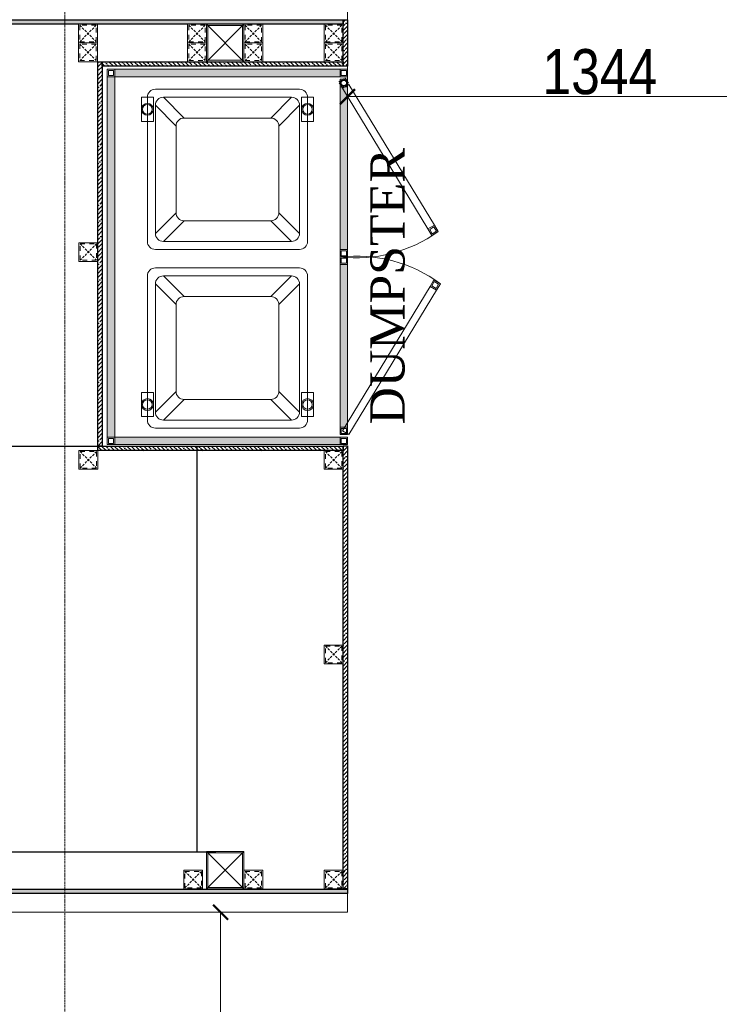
# Model space of a CAD drawing. Header units: millimetres. Extents: x -106827 to 92813, y -35754 to 7831.
# Tile 68 of 150: x -35643 to -33780, y -26192 to -23568. Entities that reach past the tile are written whole.
import ezdxf
from ezdxf.xclip import XClip

# ---------------------------------------------------------------- set-up
doc = ezdxf.new("R2010")
doc.units = ezdxf.units.MM
doc.header["$XCLIPFRAME"] = 2
doc.header["$PDMODE"] = 35
for name, pattern in [('General Arrangement Plan$0$( Hidden )', [0.375, 0.25, -0.125]), ('General Arrangement Plan$0$DASHED2', [0.375, 0.25, -0.125]), ('General Arrangement Plan$1$.5', [2, 0.5, -0.5, 0.5, -0.5]), ('General Arrangement Plan$1$CORES & SETBACK$0$HIDDEN', [0.375, 0.25, -0.125])]:
    doc.linetypes.add(name, pattern=pattern)
for name, color, linetype, lineweight in [('General Arrangement Plan$0$DIM', 7, 'Continuous', 13), ('General Arrangement Plan$1$BEAM', 113, 'Continuous', 9), ('General Arrangement Plan$1$TILES', 104, 'Continuous', 9)]:
    doc.layers.add(name, color=color, linetype=linetype, lineweight=lineweight)
for name, color, linetype in [('General Arrangement Plan$1$12-ply', 160, 'Continuous'), ('General Arrangement Plan$1$Equipment Name', 7, 'Continuous'), ('General Arrangement Plan$1$FRR140', 5, 'Continuous')]:
    doc.layers.add(name, color=color, linetype=linetype)
doc.layers.add('General Arrangement Plan$1$A - Furniture', color=7, linetype='Continuous', lineweight=5, true_color=0x0066cc)
doc.layers.add('General Arrangement Plan$1$MS', color=7, linetype='Continuous', lineweight=0, true_color=0x3c5977)
doc.styles.add('General Arrangement Plan$1$Standard', font='ARIALN.TTF')
doc.styles.add('General Arrangement Plan$1$style12', font='BOOKOSI.TTF')
doc.dimstyles.new('General Arrangement Plan$1$TFS-Dim', dxfattribs={"dimtxt": 120, "dimasz": 40, "dimexe": 25, "dimexo": 25, "dimgap": 4.5, "dimtad": 1, "dimdec": 0, "dimzin": 0, "dimdsep": 46, "dimtxsty": 'General Arrangement Plan$1$Standard', "dimblk": 'General Arrangement Plan$1$_ArchTick', "dimcen": 0.09, "dimdle": 2, "dimclrd": 256, "dimclre": 8, "dimadec": 0, "dimazin": 0, "dimtfac": 1, "dimtdec": 0, "dimtofl": 0, "dimtmove": 1, "dimatfit": 3, "dimfxl": 1, "dimtolj": 1, "dimtzin": 0, "dimlwd": -1, "dimlwe": -1, "dimarcsym": 0})

# ---------------------------------------------------------------- blocks, each defined once
blk = doc.blocks.new('General Arrangement Plan$1$A$C7715cde5')
at = {"ltscale": 100}
h = blk.add_hatch(color=34, dxfattribs=at)
h.dxf.hatch_style = 1
h.paths.add_polyline_path([(32.515, 36.75), (32.515, 37.5), (10.015, 37.5), (10.015, 36.75)])
h = blk.add_hatch(color=34, dxfattribs=at)
h.dxf.hatch_style = 1
h.paths.add_polyline_path([(33.265, 0.75), (33.265, 36.75), (32.515, 36.75), (32.515, 0.75)])
h = blk.add_hatch(color=34, dxfattribs=at)
h.dxf.hatch_style = 1
h.paths.add_polyline_path([(10.015, 35.75), (10.015, 19.5), (9.265, 19.5), (9.265, 35.75)])
h = blk.add_hatch(color=34, dxfattribs=at)
h.dxf.hatch_style = 1
h.paths.add_polyline_path([(10.015, 1.75), (10.015, 18), (9.265, 18), (9.265, 1.75)])
h = blk.add_hatch(color=34, dxfattribs=at)
h.dxf.hatch_style = 1
h.paths.add_polyline_path([(32.515, 0), (32.515, 0.75), (10.015, 0.75), (10.015, 0)])
at = {"color": 34}
for p, q in [((14.865, 35.049), (16.932, 32.982)), ((27.665, 35.049), (25.598, 32.982)), ((14.065, 34.249), (16.132, 32.182)), ((28.465, 34.249), (26.398, 32.182)), ((16.132, 23.516), (14.065, 21.449)), ((16.932, 22.716), (14.865, 20.649)), ((25.598, 22.716), (27.665, 20.649)), ((26.398, 23.516), (28.465, 21.449)), ((16.932, 15.133), (14.865, 17.2)), ((25.598, 15.133), (27.665, 17.2)), ((16.132, 14.333), (14.065, 16.4)), ((26.398, 14.333), (28.465, 16.4)), ((14.065, 3.6), (16.132, 5.667)), ((28.465, 3.6), (26.398, 5.667)), ((14.865, 2.8), (16.932, 4.867)), ((27.665, 2.8), (25.598, 4.867))]:
    blk.add_line(p, q, dxfattribs=at)
for points in [[(9.265, 36.75), (9.265, 37.5), (10.015, 37.5), (10.015, 36.75)], [(32.515, 36.75), (32.515, 37.5), (10.015, 37.5), (10.015, 36.75)], [(32.515, 36.75), (32.515, 37.5), (33.265, 37.5), (33.265, 36.75)], [(9.773, 36.112), (1.027, 21.693), (0.381, 22.074), (9.127, 36.492)], [(9.265, 36.5), (9.265, 35.75), (10.015, 35.75), (10.015, 36.5)], [(9.39, 36.875), (9.39, 37.375), (9.89, 37.375), (9.89, 36.875)], [(33.265, 0.75), (33.265, 36.75), (32.515, 36.75), (32.515, 0.75)], [(32.64, 36.875), (32.64, 37.375), (33.14, 37.375), (33.14, 36.875)], [(10.015, 35.75), (10.015, 19.5), (9.265, 19.5), (9.265, 35.75)], [(9.39, 36.375), (9.39, 35.875), (9.89, 35.875), (9.89, 36.375)], [(13.865, 34.7), (13.865, 32.3), (12.665, 32.3), (12.665, 34.7)], [(28.665, 34.7), (28.665, 32.3), (29.865, 32.3), (29.865, 34.7)], [(0.381, 22.074), (0, 21.428), (0.646, 21.047), (1.027, 21.693)], [(0.425, 21.903), (0.171, 21.472), (0.602, 21.218), (0.856, 21.649)], [(9.265, 19.5), (9.265, 18.75), (10.015, 18.75), (10.015, 19.5)], [(9.265, 18), (9.265, 18.75), (10.015, 18.75), (10.015, 18)], [(9.39, 19.375), (9.39, 18.875), (9.89, 18.875), (9.89, 19.375)], [(10.015, 1.75), (10.015, 18), (9.265, 18), (9.265, 1.75)], [(9.39, 18.125), (9.39, 18.625), (9.89, 18.625), (9.89, 18.125)], [(0.591, 15.574), (0.21, 16.22), (0.856, 16.601), (1.237, 15.955)], [(0.635, 15.745), (0.381, 16.176), (0.812, 16.43), (1.066, 15.999)], [(9.773, 1.888), (1.237, 15.955), (0.591, 15.574), (9.127, 1.508)], [(13.865, 2.8), (13.865, 5.2), (12.665, 5.2), (12.665, 2.8)], [(28.665, 2.8), (28.665, 5.2), (29.865, 5.2), (29.865, 2.8)], [(9.265, 1), (9.265, 1.75), (10.015, 1.75), (10.015, 1)], [(9.39, 1.125), (9.39, 1.625), (9.89, 1.625), (9.89, 1.125)], [(9.265, 0), (9.265, 0.75), (10.015, 0.75), (10.015, 0)], [(9.39, 0.125), (9.39, 0.625), (9.89, 0.625), (9.89, 0.125)], [(32.515, 0), (32.515, 0.75), (10.015, 0.75), (10.015, 0)], [(32.515, 0), (32.515, 0.75), (33.265, 0.75), (33.265, 0)], [(32.64, 0.125), (32.64, 0.625), (33.14, 0.625), (33.14, 0.125)]]:
    blk.add_lwpolyline(points, close=True, dxfattribs=at)
for points in [[(13.265, 35.049), (13.265, 20.649, 0.414214), (14.065, 19.849), (28.465, 19.849, 0.414214), (29.265, 20.649), (29.265, 35.049, 0.414214), (28.465, 35.849), (14.065, 35.849, 0.414214)], [(14.065, 34.249), (14.065, 21.449, 0.414214), (14.865, 20.649), (27.665, 20.649, 0.414214), (28.465, 21.449), (28.465, 34.249, 0.414214), (27.665, 35.049), (14.865, 35.049, 0.414214)], [(16.132, 32.182), (16.132, 23.516, 0.414214), (16.932, 22.716), (25.598, 22.716, 0.414214), (26.398, 23.516), (26.398, 32.182, 0.414214), (25.598, 32.982), (16.932, 32.982, 0.414214)], [(13.265, 2.8), (13.265, 17.2, -0.414214), (14.065, 18), (28.465, 18, -0.414214), (29.265, 17.2), (29.265, 2.8, -0.414214), (28.465, 2), (14.065, 2, -0.414214)], [(14.065, 3.6), (14.065, 16.4, -0.414214), (14.865, 17.2), (27.665, 17.2, -0.414214), (28.465, 16.4), (28.465, 3.6, -0.414214), (27.665, 2.8), (14.865, 2.8, -0.414214)], [(16.132, 5.667), (16.132, 14.333, -0.414214), (16.932, 15.133), (25.598, 15.133, -0.414214), (26.398, 14.333), (26.398, 5.667, -0.414214), (25.598, 4.867), (16.932, 4.867, -0.414214)]]:
    blk.add_lwpolyline(points, format="xyb", close=True, dxfattribs=at)
at = {"color": 34, "linetype": 'General Arrangement Plan$0$DASHED2'}
for points in [[(9.507, 0.862), (9.127, 1.508), (9.773, 1.888), (10.154, 1.242)], [(9.552, 1.033), (9.298, 1.463), (9.729, 1.717), (9.982, 1.287)]]:
    blk.add_lwpolyline(points, close=True, dxfattribs=at)
at = {"color": 34}
for centre, radius in [((13.265, 33.5), 0.6), ((13.265, 33.5), 0.473), ((29.265, 33.5), 0.6), ((29.265, 33.5), 0.473), ((13.265, 4), 0.6), ((13.265, 4), 0.473), ((29.265, 4), 0.6), ((29.265, 4), 0.473)]:
    blk.add_circle(centre, radius, dxfattribs=at)
for centre, radius, start, end in [((8.404, 32.79), 14.132, 233.51235, 276.54697), ((8.402, 4.736), 14.106, 83.43315, 125.50293)]:
    blk.add_arc(centre, radius, start, end, dxfattribs=at)
blk = doc.blocks.new('General Arrangement Plan$1$_ArchTick')
at = {"color": 0, "linetype": 'ByBlock', "const_width": 0.15}
blk.add_lwpolyline([(-0.5, -0.5), (0.5, 0.5)], dxfattribs=at)
blk = doc.blocks.new('*D253')
at = {"layer": 'Defpoints', "color": 0}
for p in [(6181, 6151.3), (4837.1, 6094.2), (4837.1, 5710.7)]:
    blk.add_point(p, dxfattribs=at)
at = {"layer": 'General Arrangement Plan$0$DIM', "color": 8, "linetype": 'General Arrangement Plan$0$( Hidden )'}
for p, q in [((6181, 6126.3), (6181, 5685.7)), ((4837.1, 6069.2), (4837.1, 5685.7))]:
    blk.add_line(p, q, dxfattribs=at)
at = {"layer": 'General Arrangement Plan$0$DIM', "color": 8}
blk.add_line((6183, 5710.7), (4835.1, 5710.7), dxfattribs=at)
at = {"layer": 'General Arrangement Plan$0$DIM', "color": 8, "xscale": 40, "yscale": 40, "zscale": 40, "rotation": 180}
blk.add_blockref('General Arrangement Plan$1$_ArchTick', (4837.1, 5710.7), dxfattribs=at)
at = {"layer": 'General Arrangement Plan$0$DIM', "color": 8, "xscale": 40, "yscale": 40, "zscale": 40}
blk.add_blockref('General Arrangement Plan$1$_ArchTick', (6181, 5710.7), dxfattribs=at)
at = {"layer": 'General Arrangement Plan$0$DIM', "color": 0, "insert": (5509, 5776.5), "char_height": 120, "attachment_point": 5, "style": 'General Arrangement Plan$1$Standard'}
blk.add_mtext('\\A1;1344', dxfattribs=at)
blk = doc.blocks.new('*D269')
at = {"layer": 'Defpoints', "color": 0}
for p in [(4302.6, 3537.7), (4498.8, 3537.7), (4302.6, 2662.6)]:
    blk.add_point(p, dxfattribs=at)
at = {"layer": 'General Arrangement Plan$0$DIM', "color": 8, "linetype": 'General Arrangement Plan$0$( Hidden )'}
for p, q in [((4327.6, 3537.7), (4523.8, 3537.7)), ((4327.6, 2662.6), (4523.8, 2662.6))]:
    blk.add_line(p, q, dxfattribs=at)
at = {"layer": 'General Arrangement Plan$0$DIM', "color": 8}
blk.add_line((4498.8, 2660.6), (4498.8, 3539.7), dxfattribs=at)
at = {"layer": 'General Arrangement Plan$0$DIM', "color": 8, "xscale": 40, "yscale": 40, "zscale": 40}
for p, rotation in [((4498.8, 3537.7), 90), ((4498.8, 2662.6), 270)]:
    blk.add_blockref('General Arrangement Plan$1$_ArchTick', p, dxfattribs=dict(at, rotation=rotation))
at = {"layer": 'General Arrangement Plan$0$DIM', "color": 0, "insert": (4433, 3100.1), "char_height": 120, "attachment_point": 5, "rotation": 90, "style": 'General Arrangement Plan$1$Standard'}
blk.add_mtext('\\A1;875', dxfattribs=at)
blk = doc.blocks.new('General Arrangement Plan$1$A$C0642dd72')
at = {"layer": 'General Arrangement Plan$1$MS', "ltscale": 10}
for p, q in [((4260.4, 4780), (4360.4, 4880)), ((4360.4, 4780), (4260.4, 4880)), ((4260.4, 2575.7), (4360.4, 2675.7)), ((4360.4, 2575.7), (4260.4, 2675.7))]:
    blk.add_line(p, q, dxfattribs=at)
for points in [[(4260.4, 4780), (4360.4, 4780), (4360.4, 4880), (4260.4, 4880)], [(4264.4, 4784), (4356.4, 4784), (4356.4, 4876), (4264.4, 4876)], [(4260.4, 2575.7), (4360.4, 2575.7), (4360.4, 2675.7), (4260.4, 2675.7)], [(4264.4, 2579.7), (4356.4, 2579.7), (4356.4, 2671.7), (4264.4, 2671.7)]]:
    blk.add_lwpolyline(points, close=True, dxfattribs=at)
blk = doc.blocks.new('*U241')
at = {"layer": 'General Arrangement Plan$1$12-ply', "true_color": 0x939598}
h = blk.add_hatch(dxfattribs=at)
h.set_pattern_fill('ANSI35', color=252, scale=2.5, angle=180)
h.set_pattern_definition([(225, (0, 10641.787), (11.22532015, -11.22532015), []), (225, (-11.225, 10641.787), (11.22532015, -11.22532015), [19.84375, -3.96875, 0, -3.96875])])
h.paths.add_polyline_path([(2694431.8, -796398.7), (2694419.8, -796398.7), (2694419.8, -801175.5), (2694431.8, -801175.5)])
at = {"layer": 'General Arrangement Plan$1$12-ply'}
blk.add_lwpolyline([(2694419.8, -796398.7), (2694431.8, -796398.7), (2694431.8, -801175.5), (2694419.8, -801175.5)], close=True, dxfattribs=at)
blk = doc.blocks.new('*U242')
at = {"layer": 'General Arrangement Plan$1$12-ply', "true_color": 0x939598}
h = blk.add_hatch(dxfattribs=at)
h.set_pattern_fill('ANSI35', color=252, scale=2.5, angle=180)
h.set_pattern_definition([(225, (0, 6506.4), (11.22532015, -11.22532015), []), (225, (-11.225, 6506.4), (11.22532015, -11.22532015), [19.84375, -3.96875, 0, -3.96875])])
h.paths.add_polyline_path([(2694431.8, -800534.1), (2694419.8, -800534.1), (2694419.8, -801175.5), (2694431.8, -801175.5)])
at = {"layer": 'General Arrangement Plan$1$12-ply'}
blk.add_lwpolyline([(2694419.8, -800534.1), (2694431.8, -800534.1), (2694431.8, -801175.5), (2694419.8, -801175.5)], close=True, dxfattribs=at)
blk = doc.blocks.new('*U244')
at = {"layer": 'General Arrangement Plan$1$12-ply', "true_color": 0x939598}
h = blk.add_hatch(dxfattribs=at)
h.set_pattern_fill('ANSI35', color=252, scale=2.5, angle=180)
h.set_pattern_definition([(225, (0, 5769.031), (11.22532015, -11.22532015), []), (225, (-11.225, 5769.031), (11.22532015, -11.22532015), [19.84375, -3.96875, 0, -3.96875])])
h.paths.add_polyline_path([(2694431.8, -800711.5), (2694419.8, -800711.5), (2694419.8, -801735.4), (2694431.8, -801735.4)])
at = {"layer": 'General Arrangement Plan$1$12-ply'}
blk.add_lwpolyline([(2694419.8, -800711.5), (2694431.8, -800711.5), (2694431.8, -801735.4), (2694419.8, -801735.4)], close=True, dxfattribs=at)
blk = doc.blocks.new('*U235')
at = {"layer": 'General Arrangement Plan$1$12-ply', "true_color": 0x939598}
h = blk.add_hatch(dxfattribs=at)
h.set_pattern_fill('ANSI35', color=252, scale=2.5, angle=180)
h.set_pattern_definition([(225, (0, 6494.398), (11.22532015, -11.22532015), []), (225, (-11.225, 6494.398), (11.22532015, -11.22532015), [19.84375, -3.96875, 0, -3.96875])])
h.paths.add_polyline_path([(2694431.8, -800534.1), (2694419.8, -800534.1), (2694419.8, -801187.5), (2694431.8, -801187.5)])
at = {"layer": 'General Arrangement Plan$1$12-ply'}
blk.add_lwpolyline([(2694419.8, -800534.1), (2694431.8, -800534.1), (2694431.8, -801187.5), (2694419.8, -801187.5)], close=True, dxfattribs=at)
blk = doc.blocks.new('*U236')
at = {"layer": 'General Arrangement Plan$1$12-ply', "true_color": 0x939598}
h = blk.add_hatch(dxfattribs=at)
h.set_pattern_fill('ANSI35', color=252, scale=2.5, angle=180)
h.set_pattern_definition([(225, (0, 5876.73), (11.22532015, -11.22532015), []), (225, (-11.225, 5876.73), (11.22532015, -11.22532015), [19.84375, -3.96875, 0, -3.96875])])
h.paths.add_polyline_path([(2694431.8, -800579.4), (2694419.8, -800579.4), (2694419.8, -801759.8), (2694431.8, -801759.8)])
at = {"layer": 'General Arrangement Plan$1$12-ply'}
blk.add_lwpolyline([(2694419.8, -800579.4), (2694431.8, -800579.4), (2694431.8, -801759.8), (2694419.8, -801759.8)], close=True, dxfattribs=at)
blk = doc.blocks.new('*U237')
at = {"layer": 'General Arrangement Plan$1$12-ply', "true_color": 0x939598}
h = blk.add_hatch(dxfattribs=at)
h.set_pattern_fill('ANSI35', color=252, scale=2.5, angle=180)
h.set_pattern_definition([(225, (0, 8687.363), (11.22532015, -11.22532015), []), (225, (-11.225, 8687.363), (11.22532015, -11.22532015), [19.84375, -3.96875, 0, -3.96875])])
h.paths.add_polyline_path([(2694431.8, -798254.8), (2694419.8, -798254.8), (2694419.8, -801273.8), (2694431.8, -801273.8)])
at = {"layer": 'General Arrangement Plan$1$12-ply'}
blk.add_lwpolyline([(2694419.8, -798254.8), (2694431.8, -798254.8), (2694431.8, -801273.8), (2694419.8, -801273.8)], close=True, dxfattribs=at)
blk = doc.blocks.new('*U238')
at = {"layer": 'General Arrangement Plan$1$12-ply', "true_color": 0x939598}
h = blk.add_hatch(dxfattribs=at)
h.set_pattern_fill('ANSI35', color=252, scale=2.5, angle=180)
h.set_pattern_definition([(225, (0, 6716.966), (11.22532015, -11.22532015), []), (225, (-11.225, 6716.966), (11.22532015, -11.22532015), [19.84375, -3.96875, 0, -3.96875])])
h.paths.add_polyline_path([(2694431.8, -800687.5), (2694419.8, -800687.5), (2694419.8, -800811.5), (2694431.8, -800811.5)])
at = {"layer": 'General Arrangement Plan$1$12-ply'}
blk.add_lwpolyline([(2694419.8, -800687.5), (2694431.8, -800687.5), (2694431.8, -800811.5), (2694419.8, -800811.5)], close=True, dxfattribs=at)
blk = doc.blocks.new('General Arrangement Plan$1$A$C25013FFA')
at = {"layer": 'General Arrangement Plan$1$MS', "linetype": 'General Arrangement Plan$1$CORES & SETBACK$0$HIDDEN', "ltscale": 25}
for p, q in [((-9, 60), (35, 16)), ((35, 60), (-9, 16))]:
    blk.add_line(p, q, dxfattribs=at)
at = {"layer": 'General Arrangement Plan$1$MS', "ltscale": 25}
blk.add_lwpolyline([(-12, 13), (38, 13), (38, 63), (-12, 63)], close=True, dxfattribs=at)
blk.add_lwpolyline([(-12, 13), (38, 13), (38, 63), (-12, 63)], close=True, dxfattribs=at)
at = {"layer": 'General Arrangement Plan$1$MS', "linetype": 'General Arrangement Plan$1$.5', "ltscale": 25}
blk.add_lwpolyline([(-9, 16), (35, 16), (35, 60), (-9, 60)], close=True, dxfattribs=at)
blk = doc.blocks.new('General Arrangement Plan')
at = {"layer": 'General Arrangement Plan$1$BEAM', "linetype": 'General Arrangement Plan$0$( Hidden )', "ltscale": 11}
blk.add_lwpolyline([(4084.2, 14050.1), (4084.2, 899.1), (3810.8, 899.1), (3810.8, 14050.1)], close=True, dxfattribs=at)
at = {"layer": 'General Arrangement Plan$1$FRR140', "color": 4, "linetype": 'General Arrangement Plan$0$DASHED2'}
blk.add_line((4436, 4779.8), (4436, 3698.8), dxfattribs=at)
for points in [[(3099.8, 4779.8), (4436, 4779.8)], [(3104.4, 3698.8), (4486, 3698.8)], [(4021, 3698.8), (4486, 3698.8)]]:
    blk.add_lwpolyline(points, dxfattribs=at)
at = {"layer": 'General Arrangement Plan$1$TILES'}
blk.add_lwpolyline([(1818.1, 3537.7), (4837.1, 3537.7), (4837.1, 3587.5), (1818.1, 3587.5)], close=True, dxfattribs=at)
at = {"layer": 'General Arrangement Plan$1$12-ply', "rotation": 90}
for name, p in [('*U241', (-796350.4, -2688516.1)), ('*U242', (-796350.4, -2688628.1)), ('*U235', (-796362.4, -2689652)), ('*U237', (-796436.7, -2690832.4))]:
    blk.add_blockref(name, p, dxfattribs=at)
at = {"layer": 'General Arrangement Plan$1$12-ply'}
for name, p in [('*U238', (-2689594.8, 806603.2)), ('*U244', (-2690248.2, 806515.2)), ('*U236', (-2689594.8, 805359.3))]:
    blk.add_blockref(name, p, dxfattribs=at)
at = {"layer": 'General Arrangement Plan$1$A - Furniture', "xscale": 26.66666666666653, "yscale": 26.66666666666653, "zscale": 26.66666666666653, "rotation": 180}
blk.add_blockref('General Arrangement Plan$1$A$C7715cde5', (5084.2, 5783.6), dxfattribs=at)
at = {"layer": 'General Arrangement Plan$1$MS', "ltscale": 10}
blk.add_blockref('General Arrangement Plan$1$A$C0642dd72', (200.7, 1023.9), dxfattribs=at)
at = {"layer": 'General Arrangement Plan$1$MS', "ltscale": 25}
for p in [(4132.8, 5840.8), (4423.1, 5840.8), (4573.1, 5840.8), (4787.1, 5840.8), (4132.8, 5790.8), (4423.1, 5790.8), (4573.1, 5790.8), (4787.1, 5790.8)]:
    blk.add_blockref('General Arrangement Plan$1$A$C25013FFA', p, dxfattribs=at)
at = {"layer": 'General Arrangement Plan$1$MS', "ltscale": 25, "xscale": -1}
for p in [(4159.7, 5258.6), (4159.7, 4704.8), (4813.1, 4704.8), (4813.1, 4186.5), (4438.9, 3586.5), (4599.1, 3586.5), (4813.1, 3586.5)]:
    blk.add_blockref('General Arrangement Plan$1$A$C25013FFA', p, dxfattribs=at)
at = {"layer": 'General Arrangement Plan$1$Equipment Name', "color": 0, "insert": (4897.5, 4836.9), "char_height": 91.44, "width": 526.643, "attachment_point": 1, "rotation": 90, "style": 'General Arrangement Plan$1$style12'}
blk.add_mtext('\\A1;DUMPSTER', dxfattribs=at)
at = {"layer": 'General Arrangement Plan$0$DIM', "color": 9, "true_color": 0xc7c8ca}
dim = blk.add_linear_dim(base=(4837.1, 5710.7), p1=(6181, 6151.3), p2=(4837.1, 6094.2), dimstyle='General Arrangement Plan$1$TFS-Dim', override={"dimclrd": 8}, dxfattribs=at)
dim.commit()
dim.dimension.update_dxf_attribs({"geometry": '*D253', "text_midpoint": (5509, 5776.5)})
dim = blk.add_linear_dim(base=(4498.8, 3537.7), p1=(4302.6, 2662.6), p2=(4302.6, 3537.7), angle=90, dimstyle='General Arrangement Plan$1$TFS-Dim', override={"dimclrd": 8}, dxfattribs=at)
dim.commit()
dim.dimension.update_dxf_attribs({"geometry": '*D269', "text_midpoint": (4433, 3100.1)})

msp = doc.modelspace()

# ---------------------------------------------------------------- block references
at = {"color": 7}
ref = msp.add_blockref('General Arrangement Plan', (-39606.8, -29484.1), dxfattribs=at)
XClip(ref).set_block_clipping_path([(48.7190010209, -107.5186207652), (15251.6043912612, 15253.5715002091)])

doc.saveas('drawing.dxf')
